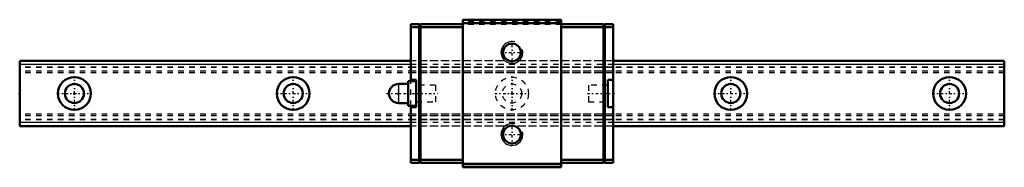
# Model space of a CAD drawing. Header units: millimetres. Extents: x -10 to 170, y -14 to 14.
import ezdxf

# ---------------------------------------------------------------- set-up
doc = ezdxf.new("R2010")
doc.units = ezdxf.units.MM
doc.linetypes.add('Center', pattern=[1.5, 0.45, -0.5, 0.05, -0.5])
doc.linetypes.add('Dashed', pattern=[2, 1, -1])
for name, color, linetype, lineweight in [('2d ConnectionPoints', 7, 'Continuous', 50), ('AM_0', 7, 'Continuous', 50), ('AM_4', 3, 'Continuous', 25), ('AM_5', 3, 'Continuous', 25), ('AM_7', 7, 'Center', 25), ('AM_9', 6, 'Dashed', 25)]:
    doc.layers.add(name, color=color, linetype=linetype, lineweight=lineweight)

# ---------------------------------------------------------------- blocks, each defined once
blk = doc.blocks.new('1_HSR_YR_PB107_grease_nipple_joint_0_in_2ugimgzbi1hjaehxunc8u35lh________4')
at = {"layer": 'AM_0'}
for p, q in [((61, 2.25), (61, -2.25)), ((62.5, 2.25), (61, 2.25)), ((61, 1.75), (59.25, 1.75)), ((59.25, -1.75), (61, -1.75)), ((61, -2.25), (62.5, -2.25))]:
    blk.add_line(p, q, dxfattribs=at)
blk.add_arc((59.25, 0), 1.75, 90, 270, dxfattribs=at)
at = {"layer": 'AM_4'}
blk.add_line((59.25, 1.75), (59.25, -1.75), dxfattribs=at)
at = {"layer": 'AM_7'}
for p, q in [((59.25, -1.8375), (59.25, 1.8375)), ((57.075, 0), (66.425, 0))]:
    blk.add_line(p, q, dxfattribs=at)
at = {"layer": 'AM_9'}
for p, q in [((66, 1.5), (62.5, 1.5)), ((66, 1.5), (66, -1.5)), ((62.5, -1.5), (66, -1.5))]:
    blk.add_line(p, q, dxfattribs=at)
blk = doc.blocks.new('2_HRG12SRMUUPB107_1Slider_0_in_2ugimgzbi1hjaehxunc8u35lh________4')
at = {"layer": 'AM_0'}
for p, q in [((63, 12.65), (61.5, 12.65)), ((61.5, 12.65), (61.5, 2.25)), ((63.3, 12.65), (63, 12.35)), ((63, 12.65), (63, -12.65)), ((71, 12.65), (63.3, 12.65)), ((89, 13.5), (71, 13.5)), ((71, 13.5), (71, -13.5)), ((89, 12.85), (71, 12.85)), ((89, 13.5), (89, -13.5)), ((89, 12.65), (96.7, 12.65)), ((97, 12.35), (96.7, 12.65)), ((97, 12.65), (97, -12.65)), ((97, 12.65), (98.5, 12.65)), ((98.5, 12.65), (98.5, -12.65)), ((63, 12.15), (61.5, 12.15)), ((63.3, 12.15), (63.05, 12.4)), ((63.3, -12.15), (63.3, 12.15)), ((71, 12.15), (63.3, 12.15)), ((89, 12.15), (96.7, 12.15)), ((96.7, 12.15), (96.95, 12.4)), ((96.7, -12.15), (96.7, 12.15)), ((97, 12.15), (98.5, 12.15)), ((62.5, 2.5), (61.5, 2.5)), ((62.5, 2.5), (62.5, -2.5)), ((97.5, -2.5), (97.5, 2.5)), ((98.5, 2.5), (97.5, 2.5)), ((61.5, -2.25), (61.5, -12.65)), ((61.5, -2.5), (62.5, -2.5)), ((97.5, -2.5), (98.5, -2.5)), ((63, -12.15), (61.5, -12.15)), ((63, -12.35), (63.3, -12.65)), ((63.05, -12.4), (63.3, -12.15)), ((71, -12.15), (63.3, -12.15)), ((89, -12.15), (96.7, -12.15)), ((96.95, -12.4), (96.7, -12.15)), ((96.7, -12.65), (97, -12.35)), ((97, -12.15), (98.5, -12.15)), ((63, -12.65), (61.5, -12.65)), ((71, -12.65), (63.3, -12.65)), ((89, -12.85), (71, -12.85)), ((89, -13.5), (71, -13.5)), ((89, -12.65), (96.7, -12.65)), ((97, -12.65), (98.5, -12.65))]:
    blk.add_line(p, q, dxfattribs=at)
for centre in [(80, 7.5), (80, -7.5)]:
    blk.add_circle(centre, 1.62, dxfattribs=at)
at = {"layer": 'AM_4'}
for p, q in [((89, 13.35), (71, 13.35)), ((89, -13.35), (71, -13.35))]:
    blk.add_line(p, q, dxfattribs=at)
at = {"layer": 'AM_5'}
for centre in [(80, 7.5), (80, -7.5)]:
    blk.add_arc(centre, 2, 75, 15, dxfattribs=at)
at = {"layer": 'AM_7'}
for p, q in [((80, 5.4), (80, 9.6)), ((77.9, 7.5), (82.1, 7.5)), ((93.78, 0), (98.72, 0)), ((80, -9.6), (80, -5.4)), ((77.9, -7.5), (82.1, -7.5))]:
    blk.add_line(p, q, dxfattribs=at)
at = {"layer": 'AM_9'}
for p, q in [((89, 13.25), (71, 13.25)), ((89, 13.1), (71, 13.1)), ((89, 12.6), (71, 12.6)), ((63.3, 12.15), (63, 12.15)), ((96.7, 12.15), (97, 12.15)), ((98.5, 6), (61.5, 6)), ((98.5, 5.96), (61.5, 5.96)), ((98.5, 5.3), (61.5, 5.3)), ((98.5, 4.83), (61.5, 4.83)), ((98.5, 4.75), (61.5, 4.75)), ((98.5, 4.08), (61.5, 4.08)), ((98.5, 3.75), (61.5, 3.75)), ((61.5, -2.25), (61.5, 2.25)), ((66, 1.5), (62.5, 1.5)), ((66, 1.5), (66, -1.5)), ((94, 1.5), (94, -1.5)), ((97.5, 1.5), (94, 1.5)), ((62.5, -1.5), (66, -1.5)), ((94, -1.5), (97.5, -1.5)), ((98.5, -3.75), (61.5, -3.75)), ((98.5, -4.08), (61.5, -4.08)), ((98.5, -4.75), (61.5, -4.75)), ((98.5, -4.83), (61.5, -4.83)), ((98.5, -5.3), (61.5, -5.3)), ((98.5, -5.96), (61.5, -5.96)), ((98.5, -6), (61.5, -6)), ((63.3, -12.15), (63, -12.15)), ((96.7, -12.15), (97, -12.15)), ((89, -13), (71, -13))]:
    blk.add_line(p, q, dxfattribs=at)
blk = doc.blocks.new('3_HRG12SRM118010_Rail_0_in_2ugimgzbi1hjaehxunc8u35lh________4')
at = {"layer": 'AM_0'}
for p, q in [((61.5, 6), (-10, 6)), ((-10, 6), (-10, -6)), ((170, 6), (98.5, 6)), ((170, 6), (170, -6)), ((61.5, -6), (-10, -6)), ((170, -6), (98.5, -6))]:
    blk.add_line(p, q, dxfattribs=at)
for centre, radius in [((0, 0), 3), ((40, 0), 3), ((120, 0), 3), ((160, 0), 3), ((0, 0), 1.75), ((40, 0), 1.75), ((120, 0), 1.75), ((160, 0), 1.75)]:
    blk.add_circle(centre, radius, dxfattribs=at)
at = {"layer": 'AM_4'}
for p, q in [((61.5, 5.3), (-10, 5.3)), ((170, 5.3), (98.5, 5.3)), ((61.5, -5.3), (-10, -5.3)), ((170, -5.3), (98.5, -5.3))]:
    blk.add_line(p, q, dxfattribs=at)
at = {"layer": 'AM_7'}
for p, q in [((0, -3.15), (0, 3.15)), ((40, -3.15), (40, 3.15)), ((80, -3.15), (80, 3.15)), ((120, -3.15), (120, 3.15)), ((160, -3.15), (160, 3.15)), ((-3.15, 0), (3.15, 0)), ((36.85, 0), (43.15, 0)), ((76.85, 0), (83.15, 0)), ((116.85, 0), (123.15, 0)), ((156.85, 0), (163.15, 0))]:
    blk.add_line(p, q, dxfattribs=at)
at = {"layer": 'AM_9'}
for p, q in [((170, 5.96), (-10, 5.96)), ((98.5, 6), (61.5, 6)), ((170, 4.83), (-10, 4.83)), ((170, 4.75), (-10, 4.75)), ((170, 4.08), (-10, 4.08)), ((170, 3.75), (-10, 3.75)), ((98.5, 5.3), (61.5, 5.3)), ((170, -3.75), (-10, -3.75)), ((170, -4.08), (-10, -4.08)), ((170, -4.75), (-10, -4.75)), ((170, -4.83), (-10, -4.83)), ((98.5, -5.3), (61.5, -5.3)), ((170, -5.96), (-10, -5.96)), ((98.5, -6), (61.5, -6))]:
    blk.add_line(p, q, dxfattribs=at)
for radius in [3, 1.75]:
    blk.add_circle((80, 0), radius, dxfattribs=at)

msp = doc.modelspace()

# ---------------------------------------------------------------- linework, layer by layer
at = {"layer": '2d ConnectionPoints'}
for p in [(63.4, 12.65), (96.6, 12.65), (-10, 0), (0, 0), (0, 0), (62.5, 0), (80, 0), (97.5, 0), (63.4, -12.65), (96.6, -12.65)]:
    msp.add_point(p, dxfattribs=at)

# ---------------------------------------------------------------- block references
for name in ['2_HRG12SRMUUPB107_1Slider_0_in_2ugimgzbi1hjaehxunc8u35lh________4', '3_HRG12SRM118010_Rail_0_in_2ugimgzbi1hjaehxunc8u35lh________4', '1_HSR_YR_PB107_grease_nipple_joint_0_in_2ugimgzbi1hjaehxunc8u35lh________4']:
    msp.add_blockref(name, (0, 0))

doc.saveas('drawing.dxf')
